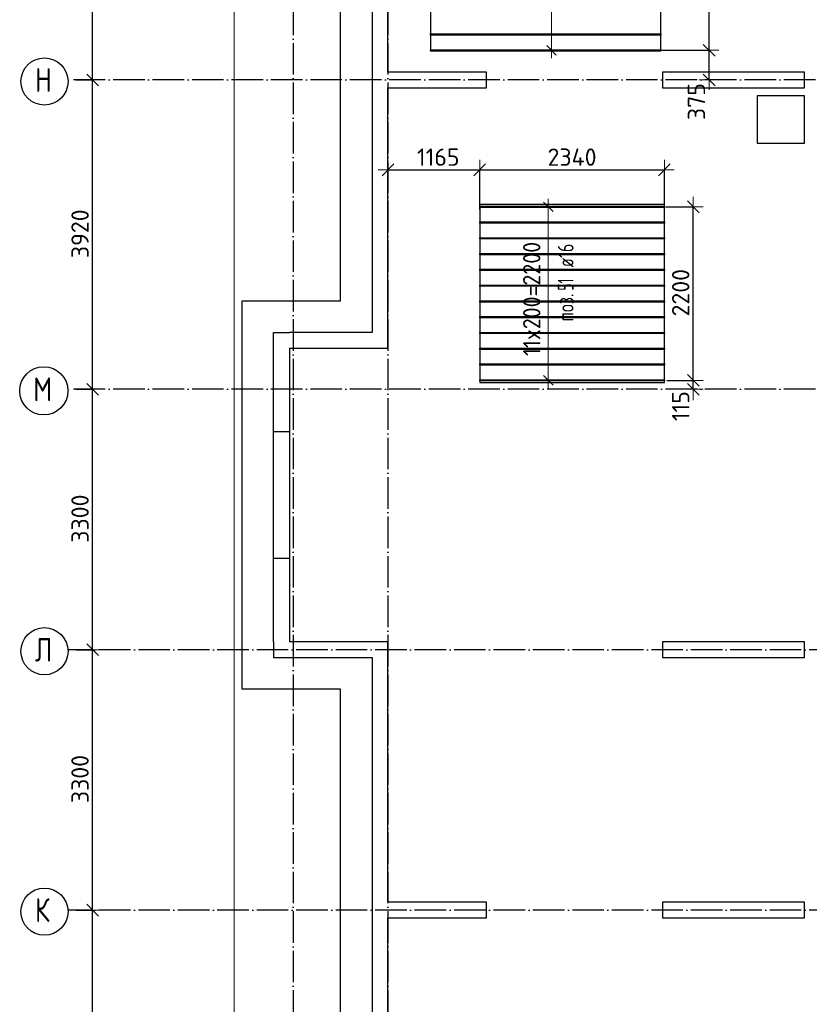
# Model space of a CAD drawing. Header units: millimetres. Extents: x -3483 to 105345, y -283423 to 72284.
# Tile 16 of 155: x 36532 to 46540, y -186094 to -173616. Entities that reach past the tile are written whole.
import ezdxf

# ---------------------------------------------------------------- set-up
doc = ezdxf.new("R2010")
doc.units = ezdxf.units.MM
doc.header["$PDMODE"] = 65
for name, pattern in [('______11', [500, 400, -50, 0, -50]), ('______2', [270, 200, -70]), ('______5', [1100, 800, -100, 100, -100])]:
    doc.linetypes.add(name, pattern=pattern)
for name, color, linetype, lineweight in [('Standard', 7, 'Continuous', 25), ('Колонна (1)', 7, 'Continuous', 35), ('Размерная линия_ общее', 7, 'Continuous', 13), ('Стена_ общее', 7, 'Continuous', 35), ('Фундамент_ общее', 7, 'Continuous', 35)]:
    doc.layers.add(name, color=color, linetype=linetype, lineweight=lineweight)
doc.layers.add('Арм.стержн.Доп. Арм верхн.зоны Х', color=7, linetype='Continuous', lineweight=35, true_color=0x8c8cff)
doc.layers.add('Осевая линия_ общее', color=7, linetype='______5', lineweight=13, true_color=0xa0a0a0)
doc.styles.add('ISOCPEUR', font='ISOCPEUR')
doc.dimstyles.new('DIMSTYLE_4', dxfattribs={"dimtxt": 220, "dimasz": 250, "dimexe": 0, "dimexo": 0, "dimgap": 110, "dimtad": 2, "dimdec": 0, "dimrnd": 5, "dimzin": 12, "dimdsep": 46, "dimtxsty": 'ISOCPEUR', "dimblk1": 'ALL_ML_STRICH', "dimblk2": 'ALL_ML_STRICH', "dimsah": 1, "dimcen": 0, "dimclrd": 7, "dimclre": 256, "dimclrt": 7, "dimadec": 0, "dimazin": 0, "dimtfac": 1, "dimtdec": 0, "dimtix": 1, "dimtmove": 2, "dimatfit": 3, "dimfxl": 0, "dimtzin": 0, "dimlwd": 0, "dimlwe": -3, "dimarcsym": 0})
doc.dimstyles.new('DIMSTYLE_5', dxfattribs={"dimtxt": 220, "dimasz": 250, "dimexe": 0, "dimexo": 0, "dimgap": 110, "dimtad": 2, "dimdec": 0, "dimrnd": 5, "dimzin": 12, "dimdsep": 46, "dimtxsty": 'ISOCPEUR', "dimblk1": 'ALL_ML_STRICH', "dimblk2": 'ALL_ML_STRICH', "dimsah": 1, "dimcen": 0, "dimclrd": 7, "dimclre": 256, "dimclrt": 7, "dimadec": 0, "dimazin": 0, "dimtfac": 1, "dimtdec": 0, "dimtix": 1, "dimtmove": 2, "dimatfit": 3, "dimfxl": 0, "dimtvp": 1.2, "dimtzin": 0, "dimlwd": 0, "dimlwe": -3, "dimarcsym": 0})

# ---------------------------------------------------------------- blocks, each defined once
blk = doc.blocks.new('ALL_ML_STRICH')
at = {"color": 0, "linetype": 'ByBlock', "lineweight": -2}
for p, q in [((0, -0.5), (0, 0.5)), ((-1, 0), (0.5, 0)), ((-0.3, -0.3), (0.3, 0.3))]:
    blk.add_line(p, q, dxfattribs=at)
blk = doc.blocks.new('*D115')
at = {"layer": 'DEFPOINTS', "color": 7, "linetype": 'Continuous', "lineweight": 13, "transparency": 33554687}
for p in [(37142, -184900), (37142, -188200), (37457, -188200)]:
    blk.add_point(p, dxfattribs=at)
at = {"layer": 'Размерная линия_ общее', "color": 253, "linetype": 'Continuous', "lineweight": -2, "true_color": 0xa0a0a0, "transparency": 33554687}
for p, q in [((37242, -184900), (37457, -184900)), ((37242, -188200), (37457, -188200))]:
    blk.add_line(p, q, dxfattribs=at)
at = {"layer": 'Размерная линия_ общее', "color": 7, "linetype": 'Continuous', "lineweight": -2, "transparency": 33554687}
blk.add_line((37457, -188200), (37457, -184900), dxfattribs=at)
at = {"layer": 'Размерная линия_ общее', "color": 7, "linetype": 'Continuous', "lineweight": 13, "transparency": 33554687, "xscale": 250, "yscale": 250, "zscale": 250}
for p, rotation in [((37457, -184900), 90), ((37457, -188200), 270)]:
    blk.add_blockref('ALL_ML_STRICH', p, dxfattribs=dict(at, rotation=rotation))
at = {"layer": 'Размерная линия_ общее', "color": 7, "linetype": 'Continuous', "lineweight": 13, "transparency": 33554687, "insert": (37297, -186539), "char_height": 220, "width": 880, "attachment_point": 5, "rotation": 90, "style": 'ISOCPEUR'}
blk.add_mtext('\\A1;{3300}', dxfattribs=at)
blk = doc.blocks.new('*D116')
at = {"layer": 'DEFPOINTS', "color": 7, "linetype": 'Continuous', "lineweight": 13, "transparency": 33554687}
for p in [(37142, -181600), (37142, -184900), (37457, -184900)]:
    blk.add_point(p, dxfattribs=at)
at = {"layer": 'Размерная линия_ общее', "color": 253, "linetype": 'Continuous', "lineweight": -2, "true_color": 0xa0a0a0, "transparency": 33554687}
for p, q in [((37242, -181600), (37457, -181600)), ((37242, -184900), (37457, -184900))]:
    blk.add_line(p, q, dxfattribs=at)
at = {"layer": 'Размерная линия_ общее', "color": 7, "linetype": 'Continuous', "lineweight": -2, "transparency": 33554687}
blk.add_line((37457, -184900), (37457, -181600), dxfattribs=at)
at = {"layer": 'Размерная линия_ общее', "color": 7, "linetype": 'Continuous', "lineweight": 13, "transparency": 33554687, "xscale": 250, "yscale": 250, "zscale": 250}
for p, rotation in [((37457, -181600), 90), ((37457, -184900), 270)]:
    blk.add_blockref('ALL_ML_STRICH', p, dxfattribs=dict(at, rotation=rotation))
at = {"layer": 'Размерная линия_ общее', "color": 7, "linetype": 'Continuous', "lineweight": 13, "transparency": 33554687, "insert": (37297, -183239), "char_height": 220, "width": 880, "attachment_point": 5, "rotation": 90, "style": 'ISOCPEUR'}
blk.add_mtext('\\A1;{3300}', dxfattribs=at)
blk = doc.blocks.new('*D117')
at = {"layer": 'DEFPOINTS', "color": 7, "linetype": 'Continuous', "lineweight": 13, "transparency": 33554687}
for p in [(37142, -178300), (37142, -181600), (37457, -181600)]:
    blk.add_point(p, dxfattribs=at)
at = {"layer": 'Размерная линия_ общее', "color": 253, "linetype": 'Continuous', "lineweight": -2, "true_color": 0xa0a0a0, "transparency": 33554687}
for p, q in [((37242, -178300), (37457, -178300)), ((37242, -181600), (37457, -181600))]:
    blk.add_line(p, q, dxfattribs=at)
at = {"layer": 'Размерная линия_ общее', "color": 7, "linetype": 'Continuous', "lineweight": -2, "transparency": 33554687}
blk.add_line((37457, -181600), (37457, -178300), dxfattribs=at)
at = {"layer": 'Размерная линия_ общее', "color": 7, "linetype": 'Continuous', "lineweight": 13, "transparency": 33554687, "xscale": 250, "yscale": 250, "zscale": 250}
for p, rotation in [((37457, -178300), 90), ((37457, -181600), 270)]:
    blk.add_blockref('ALL_ML_STRICH', p, dxfattribs=dict(at, rotation=rotation))
at = {"layer": 'Размерная линия_ общее', "color": 7, "linetype": 'Continuous', "lineweight": 13, "transparency": 33554687, "insert": (37297, -179939), "char_height": 220, "width": 880, "attachment_point": 5, "rotation": 90, "style": 'ISOCPEUR'}
blk.add_mtext('\\A1;{3300}', dxfattribs=at)
blk = doc.blocks.new('*D118')
at = {"layer": 'DEFPOINTS', "color": 7, "linetype": 'Continuous', "lineweight": 13, "transparency": 33554687}
for p in [(37142, -174380), (37142, -178300), (37457, -178300)]:
    blk.add_point(p, dxfattribs=at)
at = {"layer": 'Размерная линия_ общее', "color": 253, "linetype": 'Continuous', "lineweight": -2, "true_color": 0xa0a0a0, "transparency": 33554687}
for p, q in [((37242, -174380), (37457, -174380)), ((37242, -178300), (37457, -178300))]:
    blk.add_line(p, q, dxfattribs=at)
at = {"layer": 'Размерная линия_ общее', "color": 7, "linetype": 'Continuous', "lineweight": -2, "transparency": 33554687}
blk.add_line((37457, -178300), (37457, -174380), dxfattribs=at)
at = {"layer": 'Размерная линия_ общее', "color": 7, "linetype": 'Continuous', "lineweight": 13, "transparency": 33554687, "xscale": 250, "yscale": 250, "zscale": 250}
for p, rotation in [((37457, -174380), 90), ((37457, -178300), 270)]:
    blk.add_blockref('ALL_ML_STRICH', p, dxfattribs=dict(at, rotation=rotation))
at = {"layer": 'Размерная линия_ общее', "color": 7, "linetype": 'Continuous', "lineweight": 13, "transparency": 33554687, "insert": (37297, -176329), "char_height": 220, "width": 880, "attachment_point": 5, "rotation": 90, "style": 'ISOCPEUR'}
blk.add_mtext('\\A1;{3920}', dxfattribs=at)
blk = doc.blocks.new('*D119')
at = {"layer": 'DEFPOINTS', "color": 7, "linetype": 'Continuous', "lineweight": 13, "transparency": 33554687}
for p in [(37142, -170460), (37142, -174380), (37457, -174380)]:
    blk.add_point(p, dxfattribs=at)
at = {"layer": 'Размерная линия_ общее', "color": 253, "linetype": 'Continuous', "lineweight": -2, "true_color": 0xa0a0a0, "transparency": 33554687}
for p, q in [((37242, -170460), (37457, -170460)), ((37242, -174380), (37457, -174380))]:
    blk.add_line(p, q, dxfattribs=at)
at = {"layer": 'Размерная линия_ общее', "color": 7, "linetype": 'Continuous', "lineweight": -2, "transparency": 33554687}
blk.add_line((37457, -174380), (37457, -170460), dxfattribs=at)
at = {"layer": 'Размерная линия_ общее', "color": 7, "linetype": 'Continuous', "lineweight": 13, "transparency": 33554687, "xscale": 250, "yscale": 250, "zscale": 250}
for p, rotation in [((37457, -170460), 90), ((37457, -174380), 270)]:
    blk.add_blockref('ALL_ML_STRICH', p, dxfattribs=dict(at, rotation=rotation))
at = {"layer": 'Размерная линия_ общее', "color": 7, "linetype": 'Continuous', "lineweight": 13, "transparency": 33554687, "insert": (37297, -172409), "char_height": 220, "width": 880, "attachment_point": 5, "rotation": 90, "style": 'ISOCPEUR'}
blk.add_mtext('\\A1;{3920}', dxfattribs=at)
blk = doc.blocks.new('СЛОЖНЫЙ_ОБЪЕКТ_5')
at = {"layer": 'Колонна (1)', "color": 9, "lineweight": -3, "true_color": 0xc7c7c7, "transparency": 33554687}
for p, q in [((44680, -174280), (44680, -174480)), ((46480, -174280), (44680, -174280)), ((46480, -174480), (46480, -174280)), ((44680, -174480), (46480, -174480)), ((44680, -181500), (44680, -181700)), ((46480, -181500), (44680, -181500)), ((46480, -181700), (46480, -181500)), ((44680, -181700), (46480, -181700)), ((44680, -184800), (44680, -185000)), ((46480, -184800), (44680, -184800)), ((46480, -185000), (46480, -184800)), ((44680, -185000), (46480, -185000))]:
    blk.add_line(p, q, dxfattribs=at)
at = {"layer": 'Стена_ общее', "color": 9, "linetype": 'Continuous', "lineweight": -3, "true_color": 0xc7c7c7, "transparency": 33554687}
for p, q in [((41200, -174280), (41200, -170980)), ((41000, -171180), (41000, -177580)), ((42450, -174280), (41200, -174280)), ((42450, -174480), (42450, -174280)), ((41200, -174480), (42450, -174480)), ((41200, -177580), (41200, -174480)), ((39750, -181500), (39750, -177580)), ((39750, -177580), (39950, -177580)), ((41000, -177580), (39950, -177580)), ((41200, -177780), (41200, -177580)), ((39950, -177780), (39950, -181500)), ((39950, -177780), (41200, -177780)), ((39750, -181500), (39750, -181700)), ((41000, -181500), (39950, -181500)), ((41200, -181500), (41000, -181500)), ((41200, -184800), (41200, -181500)), ((39750, -181700), (41000, -181700)), ((41000, -181700), (41000, -188100)), ((42450, -184800), (41200, -184800)), ((42450, -185000), (42450, -184800)), ((41200, -185000), (42450, -185000)), ((41200, -188100), (41200, -185000))]:
    blk.add_line(p, q, dxfattribs=at)
at = {"layer": 'Стена_ общее', "color": 9, "linetype": '______2', "lineweight": -3, "true_color": 0xc7c7c7, "transparency": 33554687}
for p, q in [((39950, -178840), (39750, -178840)), ((39750, -180440), (39950, -180440))]:
    blk.add_line(p, q, dxfattribs=at)
blk = doc.blocks.new('*D495')
at = {"layer": 'DEFPOINTS', "color": 7, "linetype": 'Continuous', "lineweight": 13, "transparency": 33554687}
for p in [(41200, -175518), (41200, -175600), (42363, -176121)]:
    blk.add_point(p, dxfattribs=at)
at = {"layer": 'Размерная линия_ общее', "color": 253, "linetype": 'Continuous', "lineweight": -2, "true_color": 0xa0a0a0, "transparency": 33554687}
for p, q in [((41200, -175518), (41200, -175518)), ((42363, -176021), (42363, -175518))]:
    blk.add_line(p, q, dxfattribs=at)
at = {"layer": 'Размерная линия_ общее', "color": 7, "linetype": 'Continuous', "lineweight": -2, "transparency": 33554687}
blk.add_line((41200, -175518), (42363, -175518), dxfattribs=at)
at = {"layer": 'Размерная линия_ общее', "color": 7, "linetype": 'Continuous', "lineweight": 13, "transparency": 33554687, "xscale": 250, "yscale": 250, "zscale": 250, "rotation": 180}
blk.add_blockref('ALL_ML_STRICH', (41200, -175518), dxfattribs=at)
at = {"layer": 'Размерная линия_ общее', "color": 7, "linetype": 'Continuous', "lineweight": 13, "transparency": 33554687, "xscale": 250, "yscale": 250, "zscale": 250}
blk.add_blockref('ALL_ML_STRICH', (42363, -175518), dxfattribs=at)
at = {"layer": 'Размерная линия_ общее', "color": 7, "linetype": 'Continuous', "lineweight": 13, "transparency": 33554687, "insert": (41837, -175358), "char_height": 220, "width": 880, "attachment_point": 5, "style": 'ISOCPEUR'}
blk.add_mtext('\\A1;{1165}', dxfattribs=at)
blk = doc.blocks.new('*D496')
at = {"layer": 'DEFPOINTS', "color": 7, "linetype": 'Continuous', "lineweight": 13, "transparency": 33554687}
for p in [(42363, -175518), (42363, -176121), (44703, -176073)]:
    blk.add_point(p, dxfattribs=at)
at = {"layer": 'Размерная линия_ общее', "color": 253, "linetype": 'Continuous', "lineweight": -2, "true_color": 0xa0a0a0, "transparency": 33554687}
for p, q in [((42363, -176021), (42363, -175518)), ((44703, -175973), (44703, -175518))]:
    blk.add_line(p, q, dxfattribs=at)
at = {"layer": 'Размерная линия_ общее', "color": 7, "linetype": 'Continuous', "lineweight": -2, "transparency": 33554687}
blk.add_line((42363, -175518), (44703, -175518), dxfattribs=at)
at = {"layer": 'Размерная линия_ общее', "color": 7, "linetype": 'Continuous', "lineweight": 13, "transparency": 33554687, "xscale": 250, "yscale": 250, "zscale": 250, "rotation": 180}
blk.add_blockref('ALL_ML_STRICH', (42363, -175518), dxfattribs=at)
at = {"layer": 'Размерная линия_ общее', "color": 7, "linetype": 'Continuous', "lineweight": 13, "transparency": 33554687, "xscale": 250, "yscale": 250, "zscale": 250}
blk.add_blockref('ALL_ML_STRICH', (44703, -175518), dxfattribs=at)
at = {"layer": 'Размерная линия_ общее', "color": 7, "linetype": 'Continuous', "lineweight": 13, "transparency": 33554687, "insert": (43533, -175358), "char_height": 220, "width": 880, "attachment_point": 5, "style": 'ISOCPEUR'}
blk.add_mtext('\\A1;{2340}', dxfattribs=at)
blk = doc.blocks.new('*D501')
at = {"layer": 'DEFPOINTS', "color": 7, "linetype": 'Continuous', "lineweight": 13, "transparency": 33554687}
for p in [(44505, -174004), (45209, -174380), (45270, -174380)]:
    blk.add_point(p, dxfattribs=at)
at = {"layer": 'Размерная линия_ общее', "color": 253, "linetype": 'Continuous', "lineweight": -2, "true_color": 0xa0a0a0, "transparency": 33554687}
for p, q in [((44605, -174004), (45270, -174004)), ((45270, -174380), (45270, -174380))]:
    blk.add_line(p, q, dxfattribs=at)
at = {"layer": 'Размерная линия_ общее', "color": 7, "linetype": 'Continuous', "lineweight": -2, "transparency": 33554687}
blk.add_line((45270, -174380), (45270, -174004), dxfattribs=at)
at = {"layer": 'Размерная линия_ общее', "color": 7, "linetype": 'Continuous', "lineweight": 13, "transparency": 33554687, "xscale": 250, "yscale": 250, "zscale": 250}
for p, rotation in [((45270, -174004), 90), ((45270, -174380), 270)]:
    blk.add_blockref('ALL_ML_STRICH', p, dxfattribs=dict(at, rotation=rotation))
at = {"layer": 'Размерная линия_ общее', "color": 7, "linetype": 'Continuous', "lineweight": 13, "transparency": 33554687, "insert": (45110, -174654), "char_height": 220, "width": 660, "attachment_point": 5, "rotation": 90, "style": 'ISOCPEUR'}
blk.add_mtext('\\A1;{375}', dxfattribs=at)
blk = doc.blocks.new('*D502')
at = {"layer": 'DEFPOINTS', "color": 7, "linetype": 'Continuous', "lineweight": 13, "transparency": 33554687}
for p in [(44512, -170004), (44505, -174004), (45270, -174004)]:
    blk.add_point(p, dxfattribs=at)
at = {"layer": 'Размерная линия_ общее', "color": 253, "linetype": 'Continuous', "lineweight": -2, "true_color": 0xa0a0a0, "transparency": 33554687}
for p, q in [((44612, -170004), (45270, -170004)), ((44605, -174004), (45270, -174004))]:
    blk.add_line(p, q, dxfattribs=at)
at = {"layer": 'Размерная линия_ общее', "color": 7, "linetype": 'Continuous', "lineweight": -2, "transparency": 33554687}
blk.add_line((45270, -174004), (45270, -170004), dxfattribs=at)
at = {"layer": 'Размерная линия_ общее', "color": 7, "linetype": 'Continuous', "lineweight": 13, "transparency": 33554687, "xscale": 250, "yscale": 250, "zscale": 250}
for p, rotation in [((45270, -170004), 90), ((45270, -174004), 270)]:
    blk.add_blockref('ALL_ML_STRICH', p, dxfattribs=dict(at, rotation=rotation))
at = {"layer": 'Размерная линия_ общее', "color": 7, "linetype": 'Continuous', "lineweight": 13, "transparency": 33554687, "insert": (45110, -172004), "char_height": 220, "width": 880, "attachment_point": 5, "rotation": 90, "style": 'ISOCPEUR'}
blk.add_mtext('\\A1;{4000}', dxfattribs=at)
blk = doc.blocks.new('*D503')
at = {"layer": 'DEFPOINTS', "color": 7, "linetype": 'Continuous', "lineweight": 13, "transparency": 33554687}
for p in [(44633, -178187), (45027, -178300), (45070, -178300)]:
    blk.add_point(p, dxfattribs=at)
at = {"layer": 'Размерная линия_ общее', "color": 253, "linetype": 'Continuous', "lineweight": -2, "true_color": 0xa0a0a0, "transparency": 33554687}
for p, q in [((44733, -178187), (45070, -178187)), ((45070, -178300), (45070, -178300))]:
    blk.add_line(p, q, dxfattribs=at)
at = {"layer": 'Размерная линия_ общее', "color": 7, "linetype": 'Continuous', "lineweight": -2, "transparency": 33554687}
blk.add_line((45070, -178300), (45070, -178187), dxfattribs=at)
at = {"layer": 'Размерная линия_ общее', "color": 7, "linetype": 'Continuous', "lineweight": 13, "transparency": 33554687, "xscale": 250, "yscale": 250, "zscale": 250}
for p, rotation in [((45070, -178300), 270), ((45070, -178187), 90)]:
    blk.add_blockref('ALL_ML_STRICH', p, dxfattribs=dict(at, rotation=rotation))
at = {"layer": 'Размерная линия_ общее', "color": 7, "linetype": 'Continuous', "lineweight": 13, "transparency": 33554687, "insert": (44910, -178513), "char_height": 220, "width": 660, "attachment_point": 5, "rotation": 90, "style": 'ISOCPEUR'}
blk.add_mtext('\\A1;{115}', dxfattribs=at)
blk = doc.blocks.new('*D504')
at = {"layer": 'DEFPOINTS', "color": 7, "linetype": 'Continuous', "lineweight": 13, "transparency": 33554687}
for p in [(44620, -175987), (44633, -178187), (45070, -178187)]:
    blk.add_point(p, dxfattribs=at)
at = {"layer": 'Размерная линия_ общее', "color": 253, "linetype": 'Continuous', "lineweight": -2, "true_color": 0xa0a0a0, "transparency": 33554687}
for p, q in [((44720, -175987), (45070, -175987)), ((44733, -178187), (45070, -178187))]:
    blk.add_line(p, q, dxfattribs=at)
at = {"layer": 'Размерная линия_ общее', "color": 7, "linetype": 'Continuous', "lineweight": -2, "transparency": 33554687}
blk.add_line((45070, -178187), (45070, -175987), dxfattribs=at)
at = {"layer": 'Размерная линия_ общее', "color": 7, "linetype": 'Continuous', "lineweight": 13, "transparency": 33554687, "xscale": 250, "yscale": 250, "zscale": 250}
for p, rotation in [((45070, -175987), 90), ((45070, -178187), 270)]:
    blk.add_blockref('ALL_ML_STRICH', p, dxfattribs=dict(at, rotation=rotation))
at = {"layer": 'Размерная линия_ общее', "color": 7, "linetype": 'Continuous', "lineweight": 13, "transparency": 33554687, "insert": (44910, -177076), "char_height": 220, "width": 880, "attachment_point": 5, "rotation": 90, "style": 'ISOCPEUR'}
blk.add_mtext('\\A1;{2200}', dxfattribs=at)

msp = doc.modelspace()

# ---------------------------------------------------------------- linework, layer by layer
at = {"layer": 'Standard', "color": 7, "linetype": 'Continuous', "lineweight": 13, "transparency": 33554687}
msp.add_lwpolyline([(39250, -210750), (65250, -210750), (65250, -163310), (39250, -163310), (39250, -210750)], dxfattribs=at)
at = {"layer": 'Арм.стержн.Доп. Арм верхн.зоны Х', "color": 7, "linetype": 'Continuous', "lineweight": 13, "transparency": 33554687}
for p, q in [((43273.6, -174004.1), (43273.6, -170004.1)), ((43273.6, -174004.1), (43273.6, -174104.1)), ((43232.1, -175986.8), (43232.1, -175886.8)), ((43232.1, -178186.8), (43232.1, -175986.8)), ((43232.1, -178186.8), (43232.1, -178286.8))]:
    msp.add_line(p, q, dxfattribs=at)
at = {"layer": 'Арм.стержн.Доп. Арм верхн.зоны Х', "color": 253, "linetype": 'Continuous', "lineweight": -3, "true_color": 0xa0a0a0, "transparency": 33554687}
for p, q in [((43273.6, -174004.1), (43173.6, -174004.1)), ((43273.6, -174004.1), (43373.6, -174004.1)), ((43232.1, -175986.8), (43132.1, -175986.8)), ((43232.1, -175986.8), (43332.1, -175986.8)), ((43232.1, -178186.8), (43132.1, -178186.8)), ((43232.1, -178186.8), (43332.1, -178186.8))]:
    msp.add_line(p, q, dxfattribs=at)
at = {"layer": 'Арм.стержн.Доп. Арм верхн.зоны Х', "color": 7, "linetype": 'Continuous', "lineweight": 25, "transparency": 33554687}
for p, q in [((43333.6, -174064.1), (43213.6, -173944.1)), ((43292.1, -176046.8), (43172.1, -175926.8)), ((43292.1, -178246.8), (43172.1, -178126.8))]:
    msp.add_line(p, q, dxfattribs=at)
at = {"layer": 'Арм.стержн.Доп. Арм верхн.зоны Х', "color": 52, "linetype": 'Continuous', "lineweight": 25, "transparency": 33554687}
for points in [[(41739, -174012.1), (44659, -174012.1), (44659, -169996.1), (41739, -169996.1), (41739, -174012.1)], [(42363.3, -178214.8), (44703.3, -178214.8), (44703.3, -175958.8), (42363.3, -175958.8), (42363.3, -178214.8)]]:
    msp.add_lwpolyline(points, dxfattribs=at)
at = {"layer": 'Арм.стержн.Доп. Арм верхн.зоны Х', "color": 41, "linetype": 'Continuous', "lineweight": 25, "transparency": 33554687}
for points in [[(44659, -173812.1), (41739, -173812.1), (41739, -173796.1), (44659, -173796.1), (44659, -173812.1)], [(44659, -174012.1), (41739, -174012.1), (41739, -173996.1), (44659, -173996.1), (44659, -174012.1)], [(44703.3, -175994.8), (42363.3, -175994.8), (42363.3, -175978.8), (44703.3, -175978.8), (44703.3, -175994.8)], [(44703.3, -176194.8), (42363.3, -176194.8), (42363.3, -176178.8), (44703.3, -176178.8), (44703.3, -176194.8)], [(44703.3, -176394.8), (42363.3, -176394.8), (42363.3, -176378.8), (44703.3, -176378.8), (44703.3, -176394.8)], [(44703.3, -176594.8), (42363.3, -176594.8), (42363.3, -176578.8), (44703.3, -176578.8), (44703.3, -176594.8)], [(44703.3, -176794.8), (42363.3, -176794.8), (42363.3, -176778.8), (44703.3, -176778.8), (44703.3, -176794.8)], [(44703.3, -176994.8), (42363.3, -176994.8), (42363.3, -176978.8), (44703.3, -176978.8), (44703.3, -176994.8)], [(44703.3, -177194.8), (42363.3, -177194.8), (42363.3, -177178.8), (44703.3, -177178.8), (44703.3, -177194.8)], [(44703.3, -177394.8), (42363.3, -177394.8), (42363.3, -177378.8), (44703.3, -177378.8), (44703.3, -177394.8)], [(44703.3, -177594.8), (42363.3, -177594.8), (42363.3, -177578.8), (44703.3, -177578.8), (44703.3, -177594.8)], [(44703.3, -177794.8), (42363.3, -177794.8), (42363.3, -177778.8), (44703.3, -177778.8), (44703.3, -177794.8)], [(44703.3, -177994.8), (42363.3, -177994.8), (42363.3, -177978.8), (44703.3, -177978.8), (44703.3, -177994.8)], [(44703.3, -178194.8), (42363.3, -178194.8), (42363.3, -178178.8), (44703.3, -178178.8), (44703.3, -178194.8)]]:
    msp.add_lwpolyline(points, dxfattribs=at)
at = {"layer": 'Осевая линия_ общее', "color": 253, "linetype": '______11', "lineweight": -3, "true_color": 0xa0a0a0, "transparency": 33554687}
for p, q in [((40000, -163410), (40000, -212827.9)), ((41200, -163410), (41200, -212827.9)), ((56620, -174380), (37142.2, -174380)), ((56620, -178300), (37142.2, -178300)), ((54940, -181600), (37142.2, -181600)), ((54940, -184900), (37142.2, -184900))]:
    msp.add_line(p, q, dxfattribs=at)
at = {"layer": 'Осевая линия_ общее', "color": 7, "linetype": 'Continuous', "lineweight": -3, "transparency": 33554687}
for centre, radius in [((36846, -174399.5), 298.8), ((36838, -178319.5), 305.8), ((36846, -181619.5), 298.8), ((36846, -184919.5), 298.8)]:
    msp.add_circle(centre, radius, dxfattribs=at)
at = {"layer": 'Фундамент_ общее', "color": 7, "lineweight": 25, "transparency": 33554687}
for p, q in [((40600, -177180), (40600, -171580)), ((45880, -174580), (45880, -175180)), ((46480, -174580), (45880, -174580)), ((46480, -175180), (46480, -174580)), ((45880, -175180), (46480, -175180)), ((39350, -182100), (39350, -177180)), ((39350, -177180), (40600, -177180)), ((40600, -182100), (39350, -182100)), ((40600, -187700), (40600, -182100))]:
    msp.add_line(p, q, dxfattribs=at)
at = {"layer": 'Фундамент_ общее', "color": 7, "linetype": 'Continuous', "lineweight": 25, "transparency": 33554687}
for p, q in [((40600, -177180), (40600, -171580)), ((45880, -174580), (45880, -175180)), ((46480, -174580), (45880, -174580)), ((46480, -175180), (46480, -174580)), ((45880, -175180), (46480, -175180)), ((39350, -182100), (39350, -177180)), ((39350, -177180), (40600, -177180)), ((40600, -182100), (39350, -182100)), ((40600, -187700), (40600, -182100))]:
    msp.add_line(p, q, dxfattribs=at)

# ---------------------------------------------------------------- block references
at = {"layer": 'Стена_ общее', "color": 9, "linetype": 'Continuous', "lineweight": -3, "true_color": 0xc7c7c7, "transparency": 33554687}
msp.add_blockref('СЛОЖНЫЙ_ОБЪЕКТ_5', (0, 0), dxfattribs=at)

# ---------------------------------------------------------------- texts
at = {"layer": 'Арм.стержн.Доп. Арм верхн.зоны Х', "color": 7, "linetype": 'Continuous', "lineweight": 13, "transparency": 33554687, "insert": (43132.1, -177878.8), "char_height": 220, "width": 1706.474, "attachment_point": 7, "rotation": 90, "style": 'ISOCPEUR'}
msp.add_mtext('\\W0.92;11x200=2200', dxfattribs=at)
at = {"layer": 'Арм.стержн.Доп. Арм верхн.зоны Х', "color": 7, "linetype": 'Continuous', "lineweight": 25, "transparency": 33554687, "char_height": 200, "attachment_point": 7, "rotation": 90, "style": 'ISOCPEUR'}
for s, insert, width in [('\\W0.74; ø16 ', (43552.1, -176848.5), 624.254), ('\\W0.62;51', (43552.1, -177048.5), 262.378), ('\\W0.77;поз.', (43552.1, -177440.2), 468.039)]:
    msp.add_mtext(s, dxfattribs=dict(at, insert=insert, width=width))
at = {"layer": 'Осевая линия_ общее', "color": 7, "linetype": 'Continuous', "lineweight": -3, "transparency": 33554687, "char_height": 300, "attachment_point": 7, "style": 'ISOCPEUR'}
for s, insert, width in [('\\W0.80;Н', (36726, -174530), 359.833), ('\\W0.82;М', (36703, -178450), 392.646), ('\\W0.80;Л', (36726, -181750), 359.833), ('\\W0.80;К', (36726, -185050), 359.833)]:
    msp.add_mtext(s, dxfattribs=dict(at, insert=insert, width=width))

# ---------------------------------------------------------------- dimensions: what is measured, and where the dimension line sits
at = {"layer": 'Размерная линия_ общее', "color": 7, "linetype": 'Continuous', "lineweight": 13, "transparency": 33554687}
for base, p1, p2, dimstyle, picture, middle in [((45269.6, -170004.1), (44604.8, -174004.1), (44611.5, -170004.1), 'DIMSTYLE_4', '*D502', (45109.6, -172004.1)), ((37457.3, -170460), (37242.2, -174380), (37242.2, -170460), 'DIMSTYLE_4', '*D119', (37297.3, -172409)), ((45269.6, -174004.1), (45269.6, -174380), (44604.8, -174004.1), 'DIMSTYLE_5', '*D501', (45109.7, -174654.1)), ((37457.3, -174380), (37242.2, -178300), (37242.2, -174380), 'DIMSTYLE_4', '*D118', (37297.3, -176329)), ((45069.7, -175986.8), (44732.9, -178186.8), (44719.9, -175986.8), 'DIMSTYLE_4', '*D504', (44909.7, -177075.8)), ((45069.7, -178186.8), (45069.7, -178300), (44732.9, -178186.8), 'DIMSTYLE_5', '*D503', (44909.7, -178513.2)), ((37457.3, -178300), (37242.2, -181600), (37242.2, -178300), 'DIMSTYLE_4', '*D117', (37297.3, -179939)), ((37457.3, -181600), (37242.2, -184900), (37242.2, -181600), 'DIMSTYLE_4', '*D116', (37297.3, -183239)), ((37457.3, -184900), (37242.2, -188200), (37242.2, -184900), 'DIMSTYLE_4', '*D115', (37297.3, -186539))]:
    dim = msp.add_linear_dim(base=base, p1=p1, p2=p2, angle=90, dimstyle=dimstyle, override={"dimpost": '<>', "dimclrd": 7, "dimclre": 253, "dimclrt": 7, "dimlwd": 0, "dimlwe": 65533}, dxfattribs=at)
    dim.commit()
    dim.dimension.update_dxf_attribs({"geometry": picture, "text_midpoint": middle, "dimtype": 160})
for base, p1, p2, picture, middle in [((42363.3, -175518.4), (41200, -175518.4), (42363.3, -176020.8), '*D495', (41836.6, -175358.4)), ((44703.3, -175518.4), (42363.3, -176020.8), (44703.3, -175973.5), '*D496', (43533.3, -175358.4))]:
    dim = msp.add_linear_dim(base=base, p1=p1, p2=p2, dimstyle='DIMSTYLE_4', override={"dimpost": '<>', "dimclrd": 7, "dimclre": 253, "dimclrt": 7, "dimlwd": 0, "dimlwe": 65533}, dxfattribs=at)
    dim.commit()
    dim.dimension.update_dxf_attribs({"geometry": picture, "text_midpoint": middle, "dimtype": 160})

doc.saveas('drawing.dxf')
